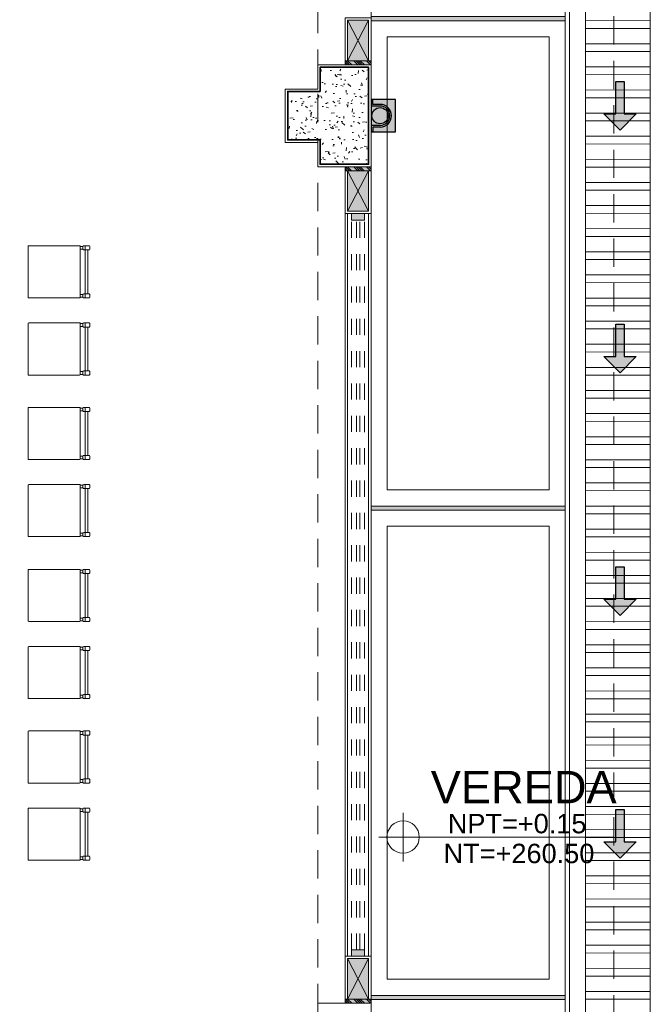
# Model space of a CAD drawing. Header units: millimetres. Extents: x -8931983 to 9630244, y 4 to 18563053.
# Tile 201 of 256: x 349147.44 to 349151.33, y 9281969.95 to 9281976.03. Entities that reach past the tile are written whole.
import ezdxf

# ---------------------------------------------------------------- set-up
doc = ezdxf.new("R2010")
doc.units = ezdxf.units.MM
for name, pattern in [('01 nivel$0$HIDDEN2', [0.1875, 0.125, -0.0625]), ('CONTINUA', [0]), ('DASHED2', [0.375, 0.25, -0.125])]:
    doc.linetypes.add(name, pattern=pattern)
for name, color, linetype, lineweight in [('.', 7, 'Continuous', 0), ('0_ CUNETAS', 151, 'Continuous', 5), ('0_MUROS 2 BAJOS', 150, 'Continuous', 9), ('0_PROYECCIONES 1', 1, 'DASHED2', 0), ('0_VANOS', 30, 'Continuous', 9), ('COLUMNAS', 3, 'Continuous', 35), ('COLUMNETAS TOP', 253, 'Continuous', 0), ('CUNETAS', 5, 'Continuous', 0), ('G-ANNO-DIMS', 7, 'Continuous', 5), ('JUNTAS DE DILATACIÓN', 160, 'CONTINUA', 9), ('MURO', 133, 'Continuous', 15), ('TARRAJEO', 32, 'Continuous', 0), ('TEXTO AMBIENTES', 7, 'Continuous', 30), ('vereda', 254, 'Continuous', 5)]:
    doc.layers.add(name, color=color, linetype=linetype, lineweight=lineweight)
for name, color, linetype, lineweight, true_color in [('0_COLUMNA ACHURADO', 250, 'Continuous', 0, 0x363636), ('0_TEXTURA PISOS', 252, 'Continuous', 0, 0x8c8c8c), ('P_MOBILIARIO', 251, 'Continuous', 5, 0x6b6b6b), ('tuberia des. fluvial ftt', 169, 'Continuous', 0, 0x232d53)]:
    doc.layers.add(name, color=color, linetype=linetype, lineweight=lineweight, true_color=true_color)
doc.styles.add('Arial_1', font='arial.ttf', dxfattribs={"height": 0.15})

# ---------------------------------------------------------------- blocks, each defined once
blk = doc.blocks.new('*U3851')
at = {"layer": '.', "lineweight": 30}
h = blk.add_hatch(color=1, dxfattribs=at)
h.dxf.hatch_style = 1
h.paths.add_polyline_path([(-0.0249999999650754, -0.0500000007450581), (-0.0999999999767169, -0.0500000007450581), (0, -0.150000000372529), (0.1000000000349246, -0.0500000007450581), (0.0250000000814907, -0.0500000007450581), (0.0250000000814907, 0.1499999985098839), (-0.0249999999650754, 0.1499999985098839)])
at = {"layer": '0_ CUNETAS', "color": 1, "lineweight": 30}
blk.add_lwpolyline([(-0.099999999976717, -0.0500000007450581), (-0.0249999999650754, -0.0500000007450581), (-0.0249999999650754, 0.1499999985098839), (0.0250000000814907, 0.1499999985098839), (0.0250000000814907, -0.0500000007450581), (0.1000000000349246, -0.0500000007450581), (0, -0.150000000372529)], close=True, dxfattribs=at)
blk = doc.blocks.new('*U3821')
at = {"layer": '0_ CUNETAS', "color": 0, "linetype": 'ByBlock', "lineweight": -2, "transparency": 16777216}
for p in [(1.2e-15, 19.5), (1.1e-15, 18), (1e-15, 16.5), (9e-16, 15)]:
    blk.add_blockref('*U3851', p, dxfattribs=at)
blk = doc.blocks.new('red drenaje')
at = {"layer": '0_ CUNETAS', "lineweight": 0}
h = blk.add_hatch(dxfattribs=at)
h.set_pattern_fill('ANSI32', color=256, scale=0.015, angle=135)
h.set_pattern_definition([(180, (7.400000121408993, 111.0331056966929), (0, -0.142875), []), (180, (7.352375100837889, 111.080730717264), (0, -0.142875), [])])
h.paths.add_polyline_path([(-0.0999998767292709, 38.67312545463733), (0.3000001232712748, 38.67312545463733), (0.3000001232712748, 70.0031056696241), (-0.0999998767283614, 70.0031056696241)])
for p, q in [((-0.1999998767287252, 70.0031056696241), (-0.1999998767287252, 38.67310660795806)), ((-0.0999998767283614, 70.0031056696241), (-0.0999998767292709, 38.67311037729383)), ((0.3000001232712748, 70.0031056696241), (0.3000001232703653, 38.67312545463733))]:
    blk.add_line(p, q, dxfattribs=at)
at = {"layer": '0_ CUNETAS', "lineweight": 0, "elevation": -20.54863760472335}
blk.add_lwpolyline([(-0.0999998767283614, 70.0031056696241), (0.3000001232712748, 70.0031056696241), (0.3000001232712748, 38.67312545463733), (-0.0999998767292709, 38.67312545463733), (-0.0999998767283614, 70.0031056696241)], dxfattribs=at)
at = {"layer": '0_ CUNETAS', "lineweight": 0}
blk.add_blockref('*U3821', (0.1128744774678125, 37.99879947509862, 684.917766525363), dxfattribs=at)
blk = doc.blocks.new('*U1792')
at = {"linetype": 'Continuous', "true_color": 0xbebebe}
for points in [[(3032.131410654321, 1351.188780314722), (3032.131410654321, 1351.268780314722), (3032.171410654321, 1351.268780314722), (3032.171410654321, 1351.188780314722)], [(3036.681410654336, 1351.188780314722), (3036.681410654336, 1351.268780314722), (3036.721410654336, 1351.268780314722), (3036.721410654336, 1351.188780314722)]]:
    blk.add_hatch(color=9, dxfattribs=at).paths.add_polyline_path(points)
at = {"layer": '0_VANOS', "linetype": 'Continuous'}
for p, q in [((3032.131410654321, 1351.268780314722), (3032.171410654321, 1351.268780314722)), ((3032.131410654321, 1351.268780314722), (3032.131410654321, 1351.188780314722)), ((3032.171410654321, 1351.268780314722), (3032.171410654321, 1351.188780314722)), ((3036.681410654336, 1351.188780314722), (3036.681410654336, 1351.268780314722)), ((3036.681410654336, 1351.268780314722), (3036.721410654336, 1351.268780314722)), ((3036.721410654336, 1351.268780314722), (3036.721410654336, 1351.188780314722)), ((3032.171410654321, 1351.188780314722), (3032.131410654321, 1351.188780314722)), ((3036.721410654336, 1351.188780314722), (3036.681410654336, 1351.188780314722))]:
    blk.add_line(p, q, dxfattribs=at)
at = {"layer": '0_VANOS', "linetype": '01 nivel$0$HIDDEN2', "ltscale": 0.5}
for p, q in [((3032.170780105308, 1351.268780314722), (3036.680780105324, 1351.268780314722)), ((3032.171410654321, 1351.238780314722), (3036.681410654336, 1351.238780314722)), ((3032.171410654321, 1351.218780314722), (3036.681410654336, 1351.218780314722)), ((3032.171410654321, 1351.188780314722), (3036.681410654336, 1351.188780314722))]:
    blk.add_line(p, q, dxfattribs=at)
at = {"layer": '0_VANOS', "linetype": '01 nivel$0$HIDDEN2'}
blk.add_line((3036.681410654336, 1351.268780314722), (3036.721410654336, 1351.268780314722), dxfattribs=at)
blk = doc.blocks.new('feffef')
at = {"layer": 'P_MOBILIARIO', "color": 251, "true_color": 0x636466}
for p, q in [((5.957650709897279, 5.31196304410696), (5.940687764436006, 5.311962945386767)), ((5.957650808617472, 5.295000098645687), (5.940687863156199, 5.294999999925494)), ((5.957650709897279, 5.31196304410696), (5.957650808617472, 5.295000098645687)), ((5.995817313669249, 5.316204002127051), (5.96189142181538, 5.316203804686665)), ((5.970372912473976, 5.313235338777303), (5.97037302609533, 5.29372795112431)), ((6.0000581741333, 5.295000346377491), (6.000058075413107, 5.311963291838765)), ((5.9618915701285, 5.29075938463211), (5.966604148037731, 5.290759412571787)), ((5.966876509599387, 5.290759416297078), (5.995817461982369, 5.290759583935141)), ((5.970373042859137, 5.290759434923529), (5.970374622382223, 5.019352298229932)), ((5.987335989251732, 5.290759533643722), (5.987337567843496, 5.019352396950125)), ((5.957652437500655, 5.015111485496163), (5.940689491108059, 5.015111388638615)), ((5.957652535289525, 4.99814854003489), (5.940689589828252, 4.998148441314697)), ((5.957652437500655, 5.015111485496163), (5.957652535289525, 4.99814854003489)), ((5.995819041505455, 5.019352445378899), (5.961893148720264, 5.019352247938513)), ((5.961893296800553, 4.993907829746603), (5.995819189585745, 4.993908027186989)), ((5.970374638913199, 5.016383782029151), (5.970374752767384, 4.996876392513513)), ((6.000059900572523, 4.998148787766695), (6.000059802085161, 5.015111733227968)), ((5.957650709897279, 4.835122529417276), (5.940687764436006, 4.835122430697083)), ((5.957650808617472, 4.818159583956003), (5.940687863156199, 4.81815948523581)), ((5.957650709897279, 4.835122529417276), (5.957650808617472, 4.818159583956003)), ((5.995817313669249, 4.839363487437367), (5.96189142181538, 4.839363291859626)), ((5.9618915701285, 4.813918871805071), (5.966604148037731, 4.813918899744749)), ((5.966876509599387, 4.813918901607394), (5.995817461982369, 4.813919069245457)), ((5.970372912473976, 4.836394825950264), (5.97037302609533, 4.816887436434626)), ((5.970373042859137, 4.81391892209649), (5.970374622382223, 4.542511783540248)), ((5.987335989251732, 4.813919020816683), (5.987337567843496, 4.542511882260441)), ((6.0000581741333, 4.818159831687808), (6.000058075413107, 4.835122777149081)), ((5.957652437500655, 4.538270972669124), (5.940689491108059, 4.538270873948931)), ((5.957652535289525, 4.521308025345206), (5.940689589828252, 4.521307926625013)), ((5.957652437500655, 4.538270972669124), (5.957652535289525, 4.521308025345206)), ((5.995819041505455, 4.542511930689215), (5.961893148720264, 4.542511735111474)), ((5.961893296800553, 4.51706731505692), (5.995819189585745, 4.517067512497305)), ((5.970374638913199, 4.539543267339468), (5.970374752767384, 4.520035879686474)), ((6.000059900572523, 4.521308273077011), (6.000059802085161, 4.538271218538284)), ((5.957650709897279, 4.313244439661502), (5.940687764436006, 4.313244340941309)), ((5.957650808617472, 4.296281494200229), (5.940687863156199, 4.296281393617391)), ((5.957650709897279, 4.313244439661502), (5.957650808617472, 4.296281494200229)), ((5.995817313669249, 4.317485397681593), (5.96189142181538, 4.317485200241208)), ((5.9618915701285, 4.292040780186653), (5.966604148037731, 4.29204080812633)), ((5.966876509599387, 4.292040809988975), (5.995817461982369, 4.292040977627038)), ((5.970372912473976, 4.314516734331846), (5.97037302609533, 4.295009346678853)), ((5.970373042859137, 4.292040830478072), (5.970374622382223, 4.02063369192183)), ((5.987335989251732, 4.292040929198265), (5.987337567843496, 4.020633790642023)), ((6.0000581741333, 4.296281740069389), (6.000058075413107, 4.313244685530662)), ((5.995819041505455, 4.020633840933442), (5.961893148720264, 4.020633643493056)), ((5.970374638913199, 4.017665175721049), (5.970374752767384, 3.998157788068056)), ((5.957652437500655, 4.016392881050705), (5.940689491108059, 4.016392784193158)), ((5.957652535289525, 3.999429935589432), (5.940689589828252, 3.999429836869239)), ((5.957652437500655, 4.016392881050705), (5.957652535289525, 3.999429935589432)), ((5.961893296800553, 3.995189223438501), (5.995819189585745, 3.995189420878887)), ((6.000059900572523, 3.999430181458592), (6.000059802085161, 4.01639312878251)), ((5.957650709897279, 3.836403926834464), (5.940687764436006, 3.836403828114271)), ((5.957650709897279, 3.836403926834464), (5.957650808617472, 3.81944098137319)), ((5.995817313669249, 3.840644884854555), (5.96189142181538, 3.840644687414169)), ((5.970372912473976, 3.837676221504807), (5.97037302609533, 3.818168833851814)), ((6.0000581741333, 3.81944122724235), (6.000058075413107, 3.836404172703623)), ((5.957650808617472, 3.81944098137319), (5.940687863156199, 3.819440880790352)), ((5.9618915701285, 3.815200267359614), (5.966604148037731, 3.815200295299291)), ((5.966876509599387, 3.815200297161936), (5.995817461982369, 3.8152004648)), ((5.970373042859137, 3.815200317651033), (5.970374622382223, 3.543793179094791)), ((5.987335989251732, 3.815200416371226), (5.987337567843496, 3.543793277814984)), ((5.957652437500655, 3.539552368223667), (5.940689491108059, 3.539552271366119)), ((5.957652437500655, 3.539552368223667), (5.957652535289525, 3.522589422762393)), ((5.995819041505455, 3.543793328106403), (5.961893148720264, 3.543793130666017)), ((5.970374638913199, 3.54082466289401), (5.970374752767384, 3.521317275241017)), ((6.000059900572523, 3.522589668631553), (6.000059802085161, 3.539552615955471)), ((5.957652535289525, 3.522589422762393), (5.940689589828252, 3.522589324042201)), ((5.961893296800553, 3.518348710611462), (5.995819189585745, 3.518348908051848)), ((5.957650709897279, 3.311963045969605), (5.940687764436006, 3.311962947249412)), ((5.957650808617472, 3.295000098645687), (5.940687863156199, 3.294999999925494)), ((5.957650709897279, 3.311963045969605), (5.957650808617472, 3.295000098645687)), ((5.995817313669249, 3.316204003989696), (5.96189142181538, 3.31620380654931)), ((5.9618915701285, 3.290759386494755), (5.966604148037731, 3.290759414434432)), ((5.966876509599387, 3.290759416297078), (5.995817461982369, 3.290759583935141)), ((5.970372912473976, 3.313235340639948), (5.97037302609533, 3.293727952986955)), ((5.970373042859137, 3.290759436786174), (5.970374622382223, 3.019352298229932)), ((5.987335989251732, 3.290759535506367), (5.987337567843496, 3.019352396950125)), ((6.0000581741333, 3.295000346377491), (6.000058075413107, 3.311963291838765)), ((5.957652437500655, 3.015111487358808), (5.940689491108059, 3.015111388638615)), ((5.957652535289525, 2.998148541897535), (5.940689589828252, 2.998148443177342)), ((5.957652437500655, 3.015111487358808), (5.957652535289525, 2.998148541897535)), ((5.995819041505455, 3.019352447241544), (5.961893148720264, 3.019352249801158)), ((5.961893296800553, 2.993907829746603), (5.995819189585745, 2.993908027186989)), ((5.970374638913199, 3.016383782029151), (5.970374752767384, 2.996876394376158)), ((6.000059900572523, 2.998148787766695), (6.000059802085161, 3.015111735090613)), ((5.957650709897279, 2.835122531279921), (5.940687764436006, 2.835122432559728)), ((5.957650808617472, 2.818159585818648), (5.940687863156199, 2.81815948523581)), ((5.957650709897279, 2.835122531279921), (5.957650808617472, 2.818159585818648)), ((5.995817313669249, 2.839363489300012), (5.96189142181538, 2.839363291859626)), ((5.9618915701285, 2.813918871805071), (5.966604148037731, 2.813918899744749)), ((5.966876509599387, 2.813918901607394), (5.995817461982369, 2.813919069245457)), ((5.970372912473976, 2.836394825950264), (5.97037302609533, 2.816887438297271)), ((5.970373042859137, 2.81391892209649), (5.970374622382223, 2.542511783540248)), ((5.987335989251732, 2.813919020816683), (5.987337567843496, 2.542511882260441)), ((6.0000581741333, 2.818159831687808), (6.000058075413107, 2.835122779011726)), ((5.957652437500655, 2.538270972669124), (5.940689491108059, 2.538270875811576)), ((5.957652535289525, 2.521308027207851), (5.940689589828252, 2.521307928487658)), ((5.957652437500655, 2.538270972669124), (5.957652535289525, 2.521308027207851)), ((5.995819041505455, 2.54251193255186), (5.961893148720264, 2.542511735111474)), ((5.961893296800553, 2.517067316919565), (5.995819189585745, 2.517067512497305)), ((5.970374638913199, 2.539543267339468), (5.970374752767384, 2.520035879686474)), ((6.000059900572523, 2.521308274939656), (6.000059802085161, 2.538271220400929)), ((5.957650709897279, 2.313244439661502), (5.940687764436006, 2.313244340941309)), ((5.957650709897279, 2.313244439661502), (5.957650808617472, 2.296281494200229)), ((5.995817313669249, 2.317485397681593), (5.96189142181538, 2.317485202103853)), ((5.970372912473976, 2.314516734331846), (5.97037302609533, 2.295009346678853)), ((6.0000581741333, 2.296281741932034), (6.000058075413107, 2.313244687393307)), ((5.957650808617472, 2.296281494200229), (5.940687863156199, 2.296281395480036)), ((5.9618915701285, 2.292040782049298), (5.966604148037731, 2.292040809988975)), ((5.966876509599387, 2.29204081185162), (5.995817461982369, 2.292040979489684)), ((5.970373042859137, 2.292040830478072), (5.970374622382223, 2.020633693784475)), ((5.987335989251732, 2.29204093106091), (5.987337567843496, 2.020633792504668)), ((5.957652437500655, 2.016392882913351), (5.940689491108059, 2.016392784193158)), ((5.957652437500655, 2.016392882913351), (5.957652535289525, 1.999429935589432)), ((5.995819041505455, 2.020633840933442), (5.961893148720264, 2.020633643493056)), ((5.970374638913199, 2.017665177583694), (5.970374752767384, 1.998157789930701)), ((6.000059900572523, 1.999430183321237), (6.000059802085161, 2.01639312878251)), ((5.957652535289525, 1.999429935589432), (5.940689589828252, 1.999429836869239)), ((5.961893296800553, 1.995189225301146), (5.995819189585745, 1.995189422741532)), ((5.957650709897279, 1.836403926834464), (5.940687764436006, 1.836403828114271)), ((5.957650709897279, 1.836403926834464), (5.957650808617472, 1.81944098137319)), ((5.995817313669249, 1.840644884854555), (5.96189142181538, 1.840644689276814)), ((5.970372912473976, 1.837676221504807), (5.97037302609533, 1.818168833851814)), ((6.0000581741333, 1.819441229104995), (6.000058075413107, 1.836404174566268)), ((5.957650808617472, 1.81944098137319), (5.940687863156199, 1.819440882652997)), ((5.9618915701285, 1.815200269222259), (5.966604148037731, 1.815200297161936)), ((5.966876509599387, 1.815200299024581), (5.995817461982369, 1.815200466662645)), ((5.970373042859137, 1.815200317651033), (5.970374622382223, 1.543793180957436)), ((5.987335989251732, 1.815200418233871), (5.987337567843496, 1.543793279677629)), ((5.957652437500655, 1.539552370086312), (5.940689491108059, 1.539552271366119)), ((5.957652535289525, 1.522589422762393), (5.940689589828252, 1.522589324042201)), ((5.957652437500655, 1.539552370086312), (5.957652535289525, 1.522589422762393)), ((5.995819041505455, 1.543793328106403), (5.961893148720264, 1.543793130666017)), ((5.970374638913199, 1.540824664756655), (5.970374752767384, 1.521317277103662)), ((6.000059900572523, 1.522589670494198), (6.000059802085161, 1.539552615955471)), ((5.961893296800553, 1.518348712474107), (5.995819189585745, 1.518348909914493))]:
    blk.add_line(p, q, dxfattribs=at)
for points in [[(5.622632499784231, 5.316201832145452), (5.936447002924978, 5.316203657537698, -0.4142135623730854), (5.940687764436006, 5.311962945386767), (5.940689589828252, 4.998148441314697, -0.4142135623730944), (5.936448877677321, 4.993907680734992), (5.622634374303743, 4.993905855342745, -0.4142135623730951), (5.618393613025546, 4.998146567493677), (5.618391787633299, 5.311961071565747, -0.4142135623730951)], [(5.622632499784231, 4.839361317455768), (5.936447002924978, 4.839363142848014, -0.4142135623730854), (5.940687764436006, 4.835122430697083), (5.940689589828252, 4.521307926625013, -0.4142135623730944), (5.936448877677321, 4.517067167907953), (5.622634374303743, 4.517065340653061, -0.4142135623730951), (5.618393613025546, 4.521306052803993), (5.618391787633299, 4.835120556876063, -0.4142135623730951)], [(5.622632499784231, 4.317483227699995), (5.936447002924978, 4.317485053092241, -0.4142135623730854), (5.940687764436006, 4.313244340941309), (5.940689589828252, 3.999429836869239, -0.4142135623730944), (5.936448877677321, 3.995189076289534), (5.622634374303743, 3.995187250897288, -0.4142135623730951), (5.618393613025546, 3.999427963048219), (5.618391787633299, 4.313242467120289, -0.4142135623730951)], [(5.622632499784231, 3.840642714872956), (5.936447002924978, 3.840644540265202, -0.4142135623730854), (5.940687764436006, 3.836403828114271), (5.940689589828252, 3.522589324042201, -0.4142135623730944), (5.936448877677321, 3.518348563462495), (5.622634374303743, 3.518346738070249, -0.4142135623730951), (5.618393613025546, 3.52258745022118), (5.618391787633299, 3.836401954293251, -0.4142135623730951)], [(5.622632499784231, 3.316201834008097), (5.936447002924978, 3.316203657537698, -0.4142135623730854), (5.940687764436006, 3.311962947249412), (5.940689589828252, 2.998148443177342, -0.4142135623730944), (5.936448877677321, 2.993907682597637), (5.622634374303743, 2.99390585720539, -0.4142135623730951), (5.618393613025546, 2.998146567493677), (5.618391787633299, 3.311961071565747, -0.4142135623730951)], [(5.622632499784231, 2.839361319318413), (5.936447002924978, 2.839363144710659, -0.4142135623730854), (5.940687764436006, 2.835122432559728), (5.940689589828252, 2.521307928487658, -0.4142135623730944), (5.936448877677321, 2.517067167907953), (5.622634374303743, 2.517065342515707, -0.4142135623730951), (5.618393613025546, 2.521306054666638), (5.618391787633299, 2.835120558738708, -0.4142135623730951)], [(5.622632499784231, 2.317483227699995), (5.936447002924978, 2.317485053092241, -0.4142135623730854), (5.940687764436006, 2.313244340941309), (5.940689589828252, 1.999429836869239, -0.4142135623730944), (5.936448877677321, 1.995189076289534), (5.622634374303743, 1.995187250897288, -0.4142135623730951), (5.618393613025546, 1.999427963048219), (5.618391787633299, 2.313242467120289, -0.4142135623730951)], [(5.622632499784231, 1.840642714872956), (5.936447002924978, 1.840644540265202, -0.4142135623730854), (5.940687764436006, 1.836403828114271), (5.940689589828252, 1.522589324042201, -0.4142135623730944), (5.936448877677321, 1.518348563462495), (5.622634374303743, 1.518346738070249, -0.4142135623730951), (5.618393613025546, 1.52258745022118), (5.618391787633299, 1.836401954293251, -0.4142135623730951)]]:
    blk.add_lwpolyline(points, format="xyb", close=True, dxfattribs=at)
for centre, radius, start, end in [((5.96189144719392, 5.311963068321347), 0.0042407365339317, 90.00033329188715, 180.0003332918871), ((5.961891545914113, 5.295000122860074), 0.0042407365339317, 180.0003332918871, 270.0003332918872), ((5.973341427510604, 5.313235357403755), 0.0029685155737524, 90.00033329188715, 180.0003332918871), ((5.995817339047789, 5.311963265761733), 0.0042407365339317, 0.0003332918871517, 90.00033329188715), ((5.995817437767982, 5.295000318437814), 0.0042407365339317, 270.0003332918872, 0.0003332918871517), ((5.973341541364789, 5.293727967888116), 0.0029685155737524, 180.0003332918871, 270.0003332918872), ((5.961893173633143, 5.015111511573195), 0.0042407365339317, 90.00033329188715, 180.0003332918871), ((5.961893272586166, 4.998148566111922), 0.0042407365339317, 180.0003332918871, 270.0003332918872), ((5.973343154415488, 5.016383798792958), 0.0029685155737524, 90.00033329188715, 180.0003332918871), ((5.973343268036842, 4.996876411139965), 0.0029685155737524, 180.0003332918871, 270.0003332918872), ((5.995819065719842, 5.015111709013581), 0.0042407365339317, 0.0003332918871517, 90.00033329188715), ((5.995819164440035, 4.998148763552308), 0.0042407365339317, 270.0003332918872, 0.0003332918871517), ((5.96189144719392, 4.835122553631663), 0.0042407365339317, 90.00033329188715, 180.0003332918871), ((5.961891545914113, 4.818159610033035), 0.0042407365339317, 180.0003332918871, 270.0003332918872), ((5.973341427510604, 4.836394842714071), 0.0029685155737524, 90.00033329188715, 180.0003332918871), ((5.973341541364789, 4.816887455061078), 0.0029685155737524, 180.0003332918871, 270.0003332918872), ((5.995817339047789, 4.835122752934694), 0.0042407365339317, 0.0003332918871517, 90.00033329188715), ((5.995817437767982, 4.818159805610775), 0.0042407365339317, 270.0003332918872, 0.0003332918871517), ((5.961893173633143, 4.538270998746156), 0.0042407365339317, 90.00033329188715, 180.0003332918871), ((5.961893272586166, 4.521308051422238), 0.0042407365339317, 180.0003332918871, 270.0003332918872), ((5.973343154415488, 4.539543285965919), 0.0029685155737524, 90.00033329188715, 180.0003332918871), ((5.973343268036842, 4.520035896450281), 0.0029685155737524, 180.0003332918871, 270.0003332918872), ((5.995819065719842, 4.538271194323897), 0.0042407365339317, 0.0003332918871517, 90.00033329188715), ((5.995819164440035, 4.521308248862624), 0.0042407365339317, 270.0003332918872, 0.0003332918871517), ((5.96189144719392, 4.313244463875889), 0.0042407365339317, 90.00033329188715, 180.0003332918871), ((5.961891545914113, 4.296281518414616), 0.0042407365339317, 180.0003332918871, 270.0003332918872), ((5.973341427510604, 4.314516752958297), 0.0029685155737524, 90.00033329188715, 180.0003332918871), ((5.973341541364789, 4.295009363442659), 0.0029685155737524, 180.0003332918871, 270.0003332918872), ((5.995817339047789, 4.313244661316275), 0.0042407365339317, 0.0003332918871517, 90.00033329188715), ((5.995817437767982, 4.296281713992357), 0.0042407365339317, 270.0003332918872, 0.0003332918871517), ((5.961893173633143, 4.016392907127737), 0.0042407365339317, 90.00033329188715, 180.0003332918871), ((5.973343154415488, 4.0176651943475), 0.0029685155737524, 90.00033329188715, 180.0003332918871), ((5.995819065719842, 4.016393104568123), 0.0042407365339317, 0.0003332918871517, 90.00033329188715), ((5.961893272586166, 3.999429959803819), 0.0042407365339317, 180.0003332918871, 270.0003332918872), ((5.973343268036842, 3.998157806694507), 0.0029685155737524, 180.0003332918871, 270.0003332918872), ((5.995819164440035, 3.99943015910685), 0.0042407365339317, 270.0003332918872, 0.0003332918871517), ((5.96189144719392, 3.836403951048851), 0.0042407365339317, 90.00033329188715, 180.0003332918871), ((5.973341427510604, 3.837676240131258), 0.0029685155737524, 90.00033329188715, 180.0003332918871), ((5.995817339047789, 3.836404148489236), 0.0042407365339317, 0.0003332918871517, 90.00033329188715), ((5.961891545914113, 3.819441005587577), 0.0042407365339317, 180.0003332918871, 270.0003332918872), ((5.973341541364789, 3.81816885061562), 0.0029685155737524, 180.0003332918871, 270.0003332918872), ((5.995817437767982, 3.819441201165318), 0.0042407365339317, 270.0003332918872, 0.0003332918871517), ((5.961893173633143, 3.539552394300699), 0.0042407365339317, 90.00033329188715, 180.0003332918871), ((5.973343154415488, 3.540824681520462), 0.0029685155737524, 90.00033329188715, 180.0003332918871), ((5.995819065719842, 3.539552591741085), 0.0042407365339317, 0.0003332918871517, 90.00033329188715), ((5.961893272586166, 3.52258944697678), 0.0042407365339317, 180.0003332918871, 270.0003332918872), ((5.973343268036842, 3.521317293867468), 0.0029685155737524, 180.0003332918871, 270.0003332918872), ((5.995819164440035, 3.522589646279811), 0.0042407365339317, 270.0003332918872, 0.0003332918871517), ((5.96189144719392, 3.311963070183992), 0.0042407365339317, 90.00033329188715, 180.0003332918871), ((5.961891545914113, 3.295000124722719), 0.0042407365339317, 180.0003332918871, 270.0003332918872), ((5.973341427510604, 3.3132353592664), 0.0029685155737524, 90.00033329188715, 180.0003332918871), ((5.973341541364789, 3.293727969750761), 0.0029685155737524, 180.0003332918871, 270.0003332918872), ((5.995817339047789, 3.311963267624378), 0.0042407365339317, 0.0003332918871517, 90.00033329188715), ((5.995817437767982, 3.295000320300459), 0.0042407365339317, 270.0003332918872, 0.0003332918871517), ((5.961893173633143, 3.01511151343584), 0.0042407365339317, 90.00033329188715, 180.0003332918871), ((5.961893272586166, 2.998148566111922), 0.0042407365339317, 180.0003332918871, 270.0003332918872), ((5.973343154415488, 3.016383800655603), 0.0029685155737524, 90.00033329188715, 180.0003332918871), ((5.973343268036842, 2.99687641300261), 0.0029685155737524, 180.0003332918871, 270.0003332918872), ((5.995819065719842, 3.015111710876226), 0.0042407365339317, 0.0003332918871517, 90.00033329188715), ((5.995819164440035, 2.998148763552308), 0.0042407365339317, 270.0003332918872, 0.0003332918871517), ((5.96189144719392, 2.835122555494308), 0.0042407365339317, 90.00033329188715, 180.0003332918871), ((5.961891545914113, 2.818159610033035), 0.0042407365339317, 180.0003332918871, 270.0003332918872), ((5.973341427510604, 2.836394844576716), 0.0029685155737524, 90.00033329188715, 180.0003332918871), ((5.973341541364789, 2.816887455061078), 0.0029685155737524, 180.0003332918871, 270.0003332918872), ((5.995817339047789, 2.835122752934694), 0.0042407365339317, 0.0003332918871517, 90.00033329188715), ((5.995817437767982, 2.818159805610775), 0.0042407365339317, 270.0003332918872, 0.0003332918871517), ((5.961893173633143, 2.538270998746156), 0.0042407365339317, 90.00033329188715, 180.0003332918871), ((5.961893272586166, 2.521308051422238), 0.0042407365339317, 180.0003332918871, 270.0003332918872), ((5.973343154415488, 2.539543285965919), 0.0029685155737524, 90.00033329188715, 180.0003332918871), ((5.973343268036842, 2.520035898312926), 0.0029685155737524, 180.0003332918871, 270.0003332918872), ((5.995819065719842, 2.538271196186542), 0.0042407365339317, 0.0003332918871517, 90.00033329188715), ((5.995819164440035, 2.521308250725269), 0.0042407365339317, 270.0003332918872, 0.0003332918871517), ((5.96189144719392, 2.313244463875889), 0.0042407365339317, 90.00033329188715, 180.0003332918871), ((5.973341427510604, 2.314516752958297), 0.0029685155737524, 90.00033329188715, 180.0003332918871), ((5.995817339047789, 2.313244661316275), 0.0042407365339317, 0.0003332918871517, 90.00033329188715), ((5.961891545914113, 2.296281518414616), 0.0042407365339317, 180.0003332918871, 270.0003332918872), ((5.973341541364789, 2.295009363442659), 0.0029685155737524, 180.0003332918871, 270.0003332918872), ((5.995817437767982, 2.296281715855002), 0.0042407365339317, 270.0003332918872, 0.0003332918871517), ((5.961893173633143, 2.016392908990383), 0.0042407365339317, 90.00033329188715, 180.0003332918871), ((5.973343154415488, 2.0176651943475), 0.0029685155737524, 90.00033329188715, 180.0003332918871), ((5.995819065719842, 2.016393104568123), 0.0042407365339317, 0.0003332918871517, 90.00033329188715), ((5.961893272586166, 1.999429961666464), 0.0042407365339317, 180.0003332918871, 270.0003332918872), ((5.973343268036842, 1.998157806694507), 0.0029685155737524, 180.0003332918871, 270.0003332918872), ((5.995819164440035, 1.99943015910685), 0.0042407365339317, 270.0003332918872, 0.0003332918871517), ((5.96189144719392, 1.836403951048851), 0.0042407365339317, 90.00033329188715, 180.0003332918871), ((5.973341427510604, 1.837676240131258), 0.0029685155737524, 90.00033329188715, 180.0003332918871), ((5.995817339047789, 1.836404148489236), 0.0042407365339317, 0.0003332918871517, 90.00033329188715), ((5.961891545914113, 1.819441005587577), 0.0042407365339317, 180.0003332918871, 270.0003332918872), ((5.973341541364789, 1.81816885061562), 0.0029685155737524, 180.0003332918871, 270.0003332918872), ((5.995817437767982, 1.819441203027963), 0.0042407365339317, 270.0003332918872, 0.0003332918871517), ((5.961893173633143, 1.539552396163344), 0.0042407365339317, 90.00033329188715, 180.0003332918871), ((5.961893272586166, 1.522589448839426), 0.0042407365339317, 180.0003332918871, 270.0003332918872), ((5.973343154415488, 1.540824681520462), 0.0029685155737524, 90.00033329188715, 180.0003332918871), ((5.995819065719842, 1.539552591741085), 0.0042407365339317, 0.0003332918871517, 90.00033329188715), ((5.995819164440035, 1.522589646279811), 0.0042407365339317, 270.0003332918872, 0.0003332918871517), ((5.973343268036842, 1.521317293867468), 0.0029685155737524, 180.0003332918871, 270.0003332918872)]:
    blk.add_arc(centre, radius, start, end, dxfattribs=at)
blk = doc.blocks.new('montante')
at = {"linetype": 'Continuous', "true_color": 0xffffff}
blk.add_hatch(color=7, dxfattribs=at).paths.add_polyline_path([(-0.0945478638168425, 0.0999999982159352), (-0.0945478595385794, -0.1000000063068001), (0.0554521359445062, -0.1000000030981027), (0.0554521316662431, 0.1000000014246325)])
at = {"layer": '0_MUROS 2 BAJOS', "lineweight": 30}
blk.add_lwpolyline([(-0.0945478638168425, 0.0999999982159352), (-0.0945478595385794, -0.1000000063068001), (0.0554521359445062, -0.1000000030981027), (0.0554521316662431, 0.1000000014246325)], close=True, dxfattribs=at)
at = {"layer": 'tuberia des. fluvial ftt', "color": 6, "lineweight": 30}
for p, q in [((-1.5133992e-09, 0.0700000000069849), (0.045457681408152, 0.0700000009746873)), ((0.045457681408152, 0.0700000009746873), (0.045457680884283, 0.0949999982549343)), ((-1.3096724e-09, 0.0600000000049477), (0.0554576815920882, 0.0600000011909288)), ((1.2805685e-09, -0.0599999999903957), (0.0554576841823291, -0.0599999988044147)), ((1.4842954e-09, -0.069999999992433), (0.0454576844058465, -0.0699999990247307)), ((0.0454576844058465, -0.0699999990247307), (0.0454576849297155, -0.0950000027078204))]:
    blk.add_line(p, q, dxfattribs=at)
at = {"layer": 'tuberia des. fluvial ftt', "color": 4, "lineweight": 30}
blk.add_circle((0, 0), 0.05, dxfattribs=at)
at = {"layer": 'tuberia des. fluvial ftt', "color": 6, "lineweight": 30}
for centre, radius, start, end in [((0, 7.276e-12), 0.0699999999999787, 90.00000122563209, 270.0000012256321), ((0.0504576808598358, 0.0949999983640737), 0.0049999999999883, 1.2256320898e-06, 180.0000012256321), ((0, 7.276e-12), 0.06, 90.00000122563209, 270.0000012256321), ((0.0504576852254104, -0.095000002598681), 0.0049999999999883, 180.0000012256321, 1.2256320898e-06)]:
    blk.add_arc(centre, radius, start, end, dxfattribs=at)
blk = doc.blocks.new('bloque sum pg')
at = {"layer": '.', "true_color": 0xadddf7, "transparency": 33554572}
h = blk.add_hatch(color=141, dxfattribs=at)
h.dxf.hatch_style = 1
h.paths.add_polyline_path([(-1.660000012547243, -12.92500001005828), (-1.660000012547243, -12.95000000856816), (-1.500000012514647, -12.95000000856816), (-1.500000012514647, -12.92500001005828)])
h = blk.add_hatch(color=141, dxfattribs=at)
h.dxf.hatch_style = 1
h.paths.add_polyline_path([(-1.660000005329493, -13.58000000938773), (-1.660000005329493, -13.60500000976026), (-1.500000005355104, -13.60500000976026), (-1.500000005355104, -13.58000000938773)])
h = blk.add_hatch(color=141, dxfattribs=at)
h.dxf.hatch_style = 1
h.paths.add_polyline_path([(-1.660000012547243, -18.7250000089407), (-1.660000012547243, -18.75000000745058), (-1.500000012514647, -18.75000000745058), (-1.500000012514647, -18.7250000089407)])
at = {"layer": '0_COLUMNA ACHURADO'}
h = blk.add_hatch(dxfattribs=at)
h.set_pattern_fill('AR-CONC', color=256, scale=0.00088, angle=90.00000000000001)
h.set_pattern_definition([(140, (-1.515000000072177, 4.285000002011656), (0.0140263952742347, 0.1603225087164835), [0.016764, -0.184404]), (85.00000000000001, (-1.515000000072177, 4.285000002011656), (-0.1681300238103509, -0.0310142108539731), [0.0134112, -0.1475237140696]), (190.4514447, (-1.513831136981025, 4.298360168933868), (-0.1541036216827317, 0.1293082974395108), [0.014247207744, -0.156719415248]), (136.1842, (-1.559704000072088, 4.285000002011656), (0.0369972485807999, 0.2385495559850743), [0.025146, -0.2766059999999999]), (186.63555761, (-1.556620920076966, 4.304879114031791), (-0.2177349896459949, 0.2089156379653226), [0.0213708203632, -0.2350793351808]), (81.18415117, (-1.559704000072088, 4.285000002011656), (-0.2177349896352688, 0.2089156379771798), [0.0201167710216, -0.2212845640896]), (111, (-1.54852800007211, 4.307352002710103), (0.0899933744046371, 0.1334206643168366), [0.016764, -0.184404]), (56.00000000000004, (-1.54852800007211, 4.307352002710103), (-0.1620854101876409, 0.0543857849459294), [0.0134112, -0.1475232]), (161.451445, (-1.541028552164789, 4.318470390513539), (-0.0720920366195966, 0.1878064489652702), [0.014247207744, -0.1567191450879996]), (127.5, (-1.515000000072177, 4.285000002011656), (-0.0744084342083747, 0.0027179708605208), [0, -0.14573504, 0, -0.1497584, 0, -0.148082]), (97.49999999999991, (-1.515000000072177, 4.285000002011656), (-0.0881589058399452, 0.0588013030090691), [0, -0.08538464, 0, -0.14238224, 0, -0.0564388]), (57.50000000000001, (-1.515000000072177, 4.235155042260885), (0.0050412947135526, 0.1193197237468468), [0, -0.05588, 0, -0.1743456, 0, -0.2313432]), (47.5, (-1.515000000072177, 4.212803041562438), (-0.0223753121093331, 0.1303536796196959), [0, -0.072644, 0, -0.11578336, 0, -0.1642872])])
h.paths.add_polyline_path([(-1.814999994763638, -13.1150000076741), (-2.015000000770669, -13.1150000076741), (-2.015000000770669, -13.41500000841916), (-1.814999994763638, -13.41500000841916), (-1.815000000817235, -13.56500000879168), (-1.515000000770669, -13.56500000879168), (-1.515000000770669, -12.96500000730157), (-1.815000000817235, -12.96500000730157)])
at = {"layer": 'COLUMNETAS TOP', "true_color": 0xc0c0c0}
for points in [[(-1.644999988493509, -12.92500001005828), (-1.644999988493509, -12.67500001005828), (-1.51499998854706, -12.67500001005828), (-1.51499998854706, -12.92500001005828)], [(-1.645000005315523, -13.60500000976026), (-1.645000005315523, -13.85500000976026), (-1.515000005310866, -13.85500000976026), (-1.515000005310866, -13.60500000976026)], [(-1.644999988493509, -18.7250000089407), (-1.644999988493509, -18.4750000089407), (-1.51499998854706, -18.4750000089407), (-1.51499998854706, -18.7250000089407)]]:
    blk.add_hatch(color=9, dxfattribs=at).paths.add_polyline_path(points)
at = {"layer": 'JUNTAS DE DILATACIÓN'}
h = blk.add_hatch(dxfattribs=at)
h.set_pattern_fill('ANSI34', color=256, scale=0.0029, angle=90.09396363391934)
h.set_pattern_definition([(135.0939636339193, (1531.481894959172, -5599.870869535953), (-0.0389999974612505, -0.0391281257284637), []), (135.0939636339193, (1531.481873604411, -5599.857848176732), (-0.0389999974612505, -0.0391281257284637), []), (135.0939636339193, (1531.481852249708, -5599.84482681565), (-0.0389999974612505, -0.0391281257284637), []), (135.0939636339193, (1531.481830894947, -5599.83180542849), (-0.0389999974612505, -0.0391281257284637), [])])
h.paths.add_polyline_path([(-1.660000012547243, -12.92500001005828), (-1.660000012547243, -12.95000000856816), (-1.500000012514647, -12.95000000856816), (-1.500000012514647, -12.92500001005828)])
h = blk.add_hatch(dxfattribs=at)
h.set_pattern_fill('ANSI34', color=256, scale=0.0029, angle=90.09396363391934)
h.set_pattern_definition([(135.0939636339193, (1531.481894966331, -5600.525869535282), (-0.0389999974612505, -0.0391281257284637), []), (135.0939636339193, (1531.481873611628, -5600.512848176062), (-0.0389999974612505, -0.0391281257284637), []), (135.0939636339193, (1531.481852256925, -5600.499826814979), (-0.0389999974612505, -0.0391281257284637), []), (135.0939636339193, (1531.481830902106, -5600.48680542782), (-0.0389999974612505, -0.0391281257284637), [])])
h.paths.add_polyline_path([(-1.660000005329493, -13.58000000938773), (-1.660000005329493, -13.60500000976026), (-1.500000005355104, -13.60500000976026), (-1.500000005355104, -13.58000000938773)])
h = blk.add_hatch(dxfattribs=at)
h.set_pattern_fill('ANSI34', color=256, scale=0.0029, angle=90.09396363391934)
h.set_pattern_definition([(135.0939636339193, (1531.481894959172, -5605.670869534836), (-0.0389999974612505, -0.0391281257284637), []), (135.0939636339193, (1531.481873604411, -5605.657848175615), (-0.0389999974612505, -0.0391281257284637), []), (135.0939636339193, (1531.481852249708, -5605.644826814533), (-0.0389999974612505, -0.0391281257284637), []), (135.0939636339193, (1531.481830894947, -5605.631805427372), (-0.0389999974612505, -0.0391281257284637), [])])
h.paths.add_polyline_path([(-1.660000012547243, -18.7250000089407), (-1.660000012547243, -18.75000000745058), (-1.500000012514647, -18.75000000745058), (-1.500000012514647, -18.7250000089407)])
at = {"layer": '0_PROYECCIONES 1', "ltscale": 0.7}
blk.add_lwpolyline([(-17.32999999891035, 0), (0, 0), (0, -32.33000000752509), (-17.32999999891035, -32.33000000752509)], close=True, dxfattribs=at)
at = {"layer": '0_PROYECCIONES 1', "ltscale": 0.7, "elevation": -705.4664041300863}
blk.add_lwpolyline([(-1.500014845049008, -2.130000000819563), (-1.829985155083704, -2.130000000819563), (-1.830000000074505, -30.20000000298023), (-1.500029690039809, -30.20000000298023)], close=True, dxfattribs=at)
at = {"layer": 'COLUMNAS', "color": 6, "elevation": -1410.932808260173}
blk.add_lwpolyline([(-1.814999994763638, -13.1150000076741), (-2.015000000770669, -13.1150000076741), (-2.015000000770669, -13.41500000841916), (-1.814999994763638, -13.41500000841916), (-1.815000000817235, -13.56500000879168), (-1.515000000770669, -13.56500000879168), (-1.515000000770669, -12.96500000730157), (-1.815000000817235, -12.96500000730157)], close=True, dxfattribs=at)
at = {"layer": 'COLUMNETAS TOP'}
for p, q in [((-1.644999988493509, -12.67500001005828, -1410.932808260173), (-1.514999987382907, -12.92500001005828, -1410.932808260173)), ((-1.644999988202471, -12.92500001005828, -1410.932808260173), (-1.514999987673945, -12.67500001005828, -1410.932808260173)), ((-1.645000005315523, -13.85500000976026, -1410.932808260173), (-1.515000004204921, -13.60500000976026, -1410.932808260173)), ((-1.645000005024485, -13.60500000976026, -1410.932808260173), (-1.515000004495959, -13.85500000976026, -1410.932808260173)), ((-1.644999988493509, -18.4750000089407, -1410.932808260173), (-1.514999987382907, -18.7250000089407, -1410.932808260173)), ((-1.644999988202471, -18.7250000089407, -1410.932808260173), (-1.514999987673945, -18.4750000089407, -1410.932808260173))]:
    blk.add_line(p, q, dxfattribs=at)
for points, elevation in [([(-1.644999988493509, -12.92500001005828), (-1.644999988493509, -12.67500001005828), (-1.51499998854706, -12.67500001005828), (-1.51499998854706, -12.92500001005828)], -684.9177665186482), ([(-1.645000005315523, -13.60500000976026), (-1.645000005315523, -13.85500000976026), (-1.515000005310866, -13.85500000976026), (-1.515000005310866, -13.60500000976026)], -705.4664041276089), ([(-1.644999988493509, -18.7250000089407), (-1.644999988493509, -18.4750000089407), (-1.51499998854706, -18.4750000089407), (-1.51499998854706, -18.7250000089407)], -1390.384170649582)]:
    blk.add_lwpolyline(points, close=True, dxfattribs=dict(at, elevation=elevation))
at = {"layer": 'JUNTAS DE DILATACIÓN'}
for points, elevation in [([(-1.660000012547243, -12.92500001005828), (-1.660000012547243, -12.95000000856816), (-1.500000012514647, -12.95000000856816), (-1.500000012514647, -12.92500001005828)], -684.9177665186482), ([(-1.660000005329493, -13.58000000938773), (-1.660000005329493, -13.60500000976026), (-1.500000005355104, -13.60500000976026), (-1.500000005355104, -13.58000000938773)], -705.4664041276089), ([(-1.660000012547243, -18.7250000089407), (-1.660000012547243, -18.75000000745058), (-1.500000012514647, -18.75000000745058), (-1.500000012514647, -18.7250000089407)], -1390.384170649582)]:
    blk.add_lwpolyline(points, close=True, dxfattribs=dict(at, elevation=elevation))
at = {"layer": 'MURO'}
for p, q in [((-1.645000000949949, -18.46000001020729, -41.09727521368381), (-1.645000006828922, -13.87000000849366, -726.015041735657)), ((-1.514999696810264, -18.46000001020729, -41.09727521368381), (-1.515000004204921, -13.87000000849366, -726.015041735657))]:
    blk.add_line(p, q, dxfattribs=at)
at = {"layer": 'TARRAJEO'}
for p, q in [((-1.659999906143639, -18.46000001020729, -41.09727521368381), (-1.659999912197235, -13.87000000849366, -726.015041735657)), ((-1.499999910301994, -18.46000001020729, -41.09727521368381), (-1.499999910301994, -13.87000000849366, -726.015041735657))]:
    blk.add_line(p, q, dxfattribs=at)
for points, elevation in [([(-1.660000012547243, -12.92500001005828), (-1.659999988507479, -12.66000000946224), (-1.499999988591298, -12.66000000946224), (-1.500000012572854, -12.92500001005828)], -684.9177665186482), ([(-1.829999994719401, -13.10000000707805), (-2.030000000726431, -13.10000000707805), (-2.030000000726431, -13.43000000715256), (-1.829999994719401, -13.43000000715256), (-1.830000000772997, -13.58000000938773), (-1.500000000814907, -13.58000000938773), (-1.500000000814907, -12.95000000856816), (-1.830000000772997, -12.95000000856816)], -1410.932808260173), ([(-1.660000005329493, -13.60500000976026), (-1.660000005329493, -13.87000000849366), (-1.500000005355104, -13.87000000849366), (-1.500000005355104, -13.60500000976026)], -705.4664041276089), ([(-1.659999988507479, -18.7250000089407), (-1.659999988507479, -18.46000001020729), (-1.499999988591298, -18.46000001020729), (-1.499999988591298, -18.7250000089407)], -1390.384170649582), ([(-1.829999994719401, -18.90000000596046), (-2.030000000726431, -18.90000000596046), (-2.030000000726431, -19.23000000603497), (-1.829999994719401, -19.23000000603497), (-1.830000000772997, -19.38000000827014), (-1.500000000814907, -19.38000000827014), (-1.500000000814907, -18.75000000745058), (-1.830000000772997, -18.75000000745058)], -1410.932808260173)]:
    blk.add_lwpolyline(points, close=True, dxfattribs=dict(at, elevation=elevation))
at = {"lineweight": 60}
blk.add_blockref('feffef', (-9.237463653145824, -19.38527426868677, -20.54863760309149), dxfattribs=at)
at = {"xscale": -1, "rotation": 270}
blk.add_blockref('*U1792', (-1352.808780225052, -3050.591410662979, -1390.384170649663), dxfattribs=at)
at = {"layer": '0_ CUNETAS', "color": 251, "lineweight": 0, "true_color": 0x636466, "rotation": 180.000001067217}
blk.add_blockref('montante', (-1.444547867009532, -13.26500000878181, -1410.932808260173), dxfattribs=at)
blk = doc.blocks.new('JUNTA VEREDA')
at = {"layer": '.', "true_color": 0x939598}
h = blk.add_hatch(dxfattribs=at)
h.set_pattern_fill('ANGLE', color=252)
h.set_pattern_definition([(0, (0, 0), (0, 6.985), [5.08, -1.905]), (90, (0, 0), (-6.985, 4e-16), [5.08, -1.905])])
h.paths.add_polyline_path([(-0.01331989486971, 1.200000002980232), (0.0120801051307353, 1.200000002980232), (0.0120801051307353, 0), (-0.01331989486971, 0)])
h = blk.add_hatch(color=252, dxfattribs=at)
h.dxf.hatch_style = 1
h.paths.add_polyline_path([(0.0120801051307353, 1.200000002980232), (-0.01331989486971, 1.200000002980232), (-0.01331989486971, 0), (0.0120801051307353, 0)])
at = {"layer": '0_TEXTURA PISOS'}
h = blk.add_hatch(dxfattribs=at)
h.set_pattern_fill('ANGLE', color=256)
h.set_pattern_definition([(0, (-5477.766061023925, -1210.968031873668), (0, 6.985), [5.08, -1.905]), (90, (-5477.766061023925, -1210.968031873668), (-6.985, 4e-16), [5.08, -1.905])])
h.paths.add_polyline_path([(-0.01331989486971, 1.200000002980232), (0.0120801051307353, 1.200000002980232), (0.0120801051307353, 0), (-0.01331989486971, 0)])
at = {"layer": 'vereda'}
blk.add_lwpolyline([(-0.01331989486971, 1.200000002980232), (0.0120801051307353, 1.200000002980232), (0.0120801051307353, 0), (-0.01331989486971, 0)], close=True, dxfattribs=at)
blk = doc.blocks.new('Cotas de elevación - M_Cota de elevación - Destino rellenado-517392-Nivel 1')
at = {"layer": 'G-ANNO-DIMS'}
for p, q in [((0, -0.0015), (0, 0.0015)), ((-0.0015, 0), (0.013, 0))]:
    blk.add_line(p, q, dxfattribs=at)
blk.add_circle((0, 0), 0.001, dxfattribs=at)
blk = doc.blocks.new('verda sum pg')
at = {"layer": 'vereda'}
for points, elevation in [([(9.3132257e-09, -31.3300000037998), (16.72999999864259, -31.3300000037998), (16.72999999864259, 5.5879354e-09), (0, 0)], 684.917766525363), ([(16.72997031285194, -14.97757294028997), (16.72997031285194, -11.97757294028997), (15.52997031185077, -11.97757294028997), (15.52997031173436, -14.97757294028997)], -20.54863760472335), ([(16.62997031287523, -14.87757293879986), (16.62997031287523, -12.07757293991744), (15.6299703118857, -12.07757293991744), (15.62997031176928, -14.87757293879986)], -20.54863760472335), ([(16.72997031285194, -18.00297293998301), (16.72997031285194, -15.00297293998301), (15.52997031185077, -15.00297293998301), (15.52997031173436, -18.00297293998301)], -20.54863760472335), ([(16.62997031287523, -17.90297294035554), (16.62997031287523, -15.10297293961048), (15.6299703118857, -15.10297293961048), (15.62997031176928, -17.90297294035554)], -20.54863760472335), ([(16.72997031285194, -21.02837293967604), (16.72997031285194, -18.02837293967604), (15.52997031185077, -18.02837293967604), (15.52997031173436, -21.02837293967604)], -20.54863760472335)]:
    blk.add_lwpolyline(points, close=True, dxfattribs=dict(at, elevation=elevation))
at = {"layer": 'TEXTO AMBIENTES', "xscale": 99.99999999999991, "yscale": 99.99999999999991, "zscale": 99.99999999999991}
blk.add_blockref('Cotas de elevación - M_Cota de elevación - Destino rellenado-517392-Nivel 1', (15.72781489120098, -17.02384657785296, -664.3691289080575), dxfattribs=at)
at = {"layer": 'vereda', "rotation": 90}
for p in [(16.72997031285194, -11.96425304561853, -20.54863760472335), (16.72997031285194, -14.98965304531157, -20.54863760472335), (16.72997031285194, -18.0150530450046, -20.54863760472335)]:
    blk.add_blockref('JUNTA VEREDA', p, dxfattribs=at)
at = {"layer": 'TEXTO AMBIENTES', "insert": (15.29779178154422, -16.61477651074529, -664.3691289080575), "char_height": 0.2, "width": 2.349898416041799, "attachment_point": 1, "style": 'Arial_1'}
blk.add_mtext('\\pxqc;VEREDA', dxfattribs=at)
at = {"layer": 'TEXTO AMBIENTES', "char_height": 0.12, "width": 0.9021418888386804, "attachment_point": 1, "line_spacing_factor": 0.9417779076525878, "style": 'Arial_1'}
for s, insert in [('NPT=+0.15', (16.00353450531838, -16.88045030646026, -664.3691289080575)), ('NT=+260.50', (15.97771253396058, -17.06507152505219, -664.3691289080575))]:
    blk.add_mtext(s, dxfattribs=dict(at, insert=insert))

msp = doc.modelspace()

# ---------------------------------------------------------------- block references
at = {"lineweight": 5}
msp.add_blockref('bloque sum pg', (349151.1097257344, 9281988.703696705, 705.4664041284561), dxfattribs=at)

# ---------------------------------------------------------------- next in the draw order: linework, layer by layer
at = {"layer": 'TARRAJEO', "elevation": 705.4664041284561}
msp.add_lwpolyline([(349135.279696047, 9281987.204492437), (349149.6096963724, 9281987.204492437), (349149.6096963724, 9281957.87449243), (349135.279696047, 9281957.87449243)], close=True, dxfattribs=at)

# ---------------------------------------------------------------- next in the draw order: block references
at = {"lineweight": 5}
msp.add_blockref('verda sum pg', (349134.0797257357, 9281988.0036967), dxfattribs=at)
at = {"layer": 'CUNETAS', "color": 84, "lineweight": 30}
msp.add_blockref('red drenaje', (349151.0346959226, 9281918.001386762), dxfattribs=at)

doc.saveas('drawing.dxf')
